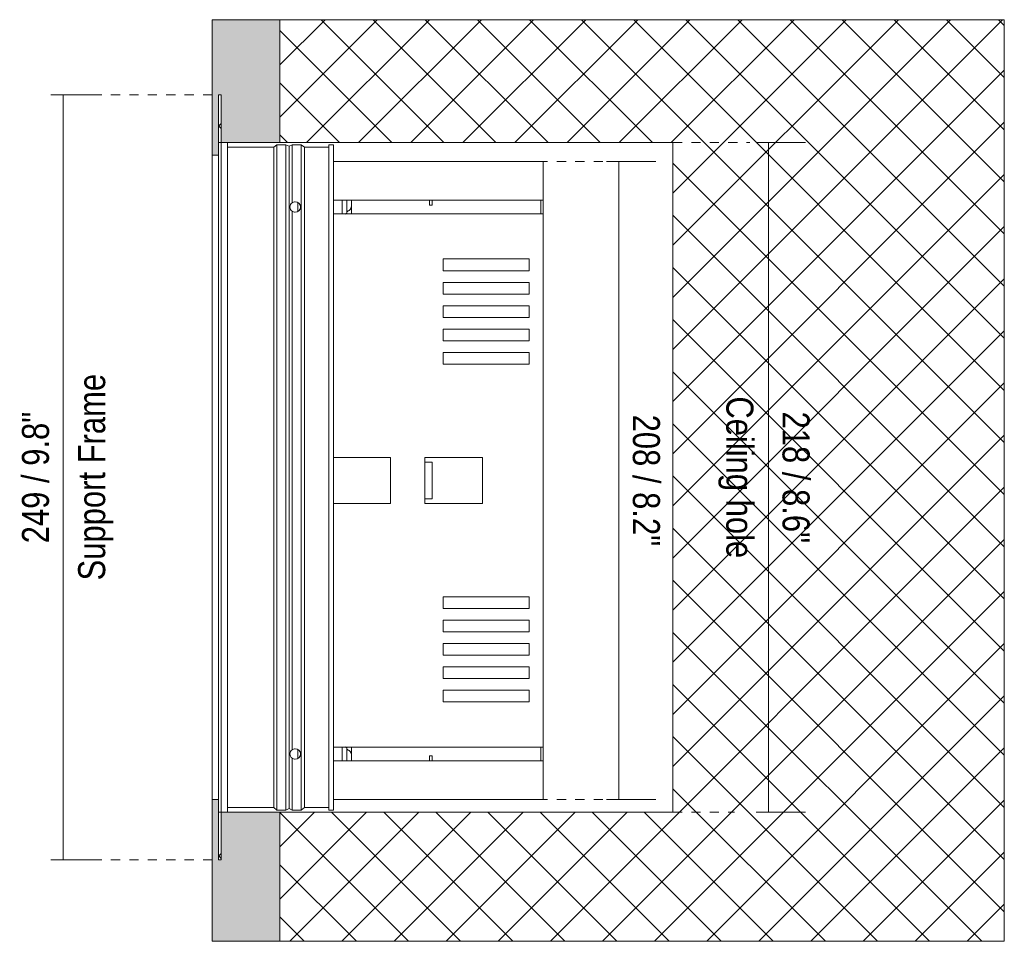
# Model space of a CAD drawing. Header units: millimetres. Extents: x -6708 to -4747, y -1232 to 6729.
# Tile 11 of 11: x -6328 to -6008, y 6429 to 6729. Entities that reach past the tile are written whole.
import ezdxf

# ---------------------------------------------------------------- set-up
doc = ezdxf.new("R2010")
doc.units = ezdxf.units.MM
doc.linetypes.add('Dash', pattern=[6, 3, -3])
doc.layers.add('A-ANNO-DIMS', color=7, linetype='Continuous', lineweight=9, true_color=0x5b5b5b)
for name, color, linetype, lineweight in [('A-ANNO-DIMS-4', 7, 'Continuous', 9), ('A-DETL-GENF', 7, 'Continuous', 9), ('E-LITE-EQPM', 7, 'Continuous', 20)]:
    doc.layers.add(name, color=color, linetype=linetype, lineweight=lineweight)
doc.styles.add('Arial Narrow', font='ARIALN.TTF', dxfattribs={"height": 8.8})
doc.dimstyles.new('FARO_-_2_2mm_Arial_Narrow_mm_Inch_Left', dxfattribs={"dimscale": 304.8, "dimtxt": 9.006193, "dimasz": 0, "dimexe": 0.03937, "dimexo": 0.0625, "dimgap": 0.006562, "dimtad": 1, "dimdec": 0, "dimzin": 0, "dimdsep": 46, "dimtxsty": 'Arial Narrow', "dimblk1": 'NONE', "dimblk2": 'NONE', "dimsah": 1, "dimcen": 0.09, "dimadec": 0, "dimazin": 0, "dimtfac": 1, "dimtdec": 4, "dimtix": 1, "dimtmove": 0, "dimatfit": 3, "dimfxl": 0.013123, "dimfxlon": 1, "dimtvp": 1, "dimtolj": 1, "dimtzin": 0, "dimarcsym": 2})
doc.dimstyles.new('FARO_-_2_2mm_Arial_Narrow_mm_Inch_Right', dxfattribs={"dimscale": 304.8, "dimtxt": 9.006193, "dimasz": 0, "dimexe": 0.03937, "dimexo": 0.0625, "dimgap": 0.006562, "dimtad": 1, "dimdec": 0, "dimzin": 0, "dimdsep": 46, "dimtxsty": 'Arial Narrow', "dimblk1": 'NONE', "dimblk2": 'NONE', "dimsah": 1, "dimcen": 0.09, "dimadec": 0, "dimazin": 0, "dimtfac": 1, "dimtdec": 4, "dimtix": 1, "dimtmove": 0, "dimatfit": 3, "dimfxl": 0.013123, "dimfxlon": 1, "dimtvp": 1, "dimtolj": 1, "dimtzin": 0, "dimarcsym": 2})

# ---------------------------------------------------------------- blocks, each defined once
blk = doc.blocks.new('NANO COLIN-2 WF - 033008303 MINI-COLIN-1 Grey downlight LED 12_18W 2700K 20_ 1565_2100 lm-657472-Planta_PDF')
at = {"layer": 'E-LITE-EQPM'}
for p, q in [((-3266.01, 6689.5), (-3266.01, 6471.5)), ((-3263.96, 6689.5), (-3263.96, 6471.5)), ((-3248.96, 6688), (-3263.96, 6688)), ((-3263.96, 6688), (-3248.96, 6688)), ((-3247.96, 6688.8), (-3248.96, 6688)), ((-3248.96, 6688), (-3247.96, 6688.8)), ((-3248.96, 6688), (-3248.96, 6473)), ((-3244.96, 6688.8), (-3247.96, 6688.8)), ((-3247.96, 6688.8), (-3247.96, 6472.2)), ((-3247.96, 6688.8), (-3244.96, 6688.8)), ((-3243.96, 6688.3), (-3244.96, 6688.8)), ((-3244.96, 6688.8), (-3244.96, 6472.2)), ((-3244.96, 6688.8), (-3243.96, 6688.3)), ((-3242.96, 6688.8), (-3243.96, 6688.3)), ((-3243.96, 6688.3), (-3242.96, 6688.8)), ((-3243.96, 6688.3), (-3243.96, 6472.7)), ((-3239.96, 6688.8), (-3242.96, 6688.8)), ((-3242.96, 6688.8), (-3242.96, 6669.89)), ((-3242.96, 6688.8), (-3239.96, 6688.8)), ((-3238.96, 6688), (-3239.96, 6688.8)), ((-3239.96, 6688.8), (-3239.96, 6472.2)), ((-3239.96, 6688.8), (-3238.96, 6688)), ((-3230.96, 6688), (-3238.96, 6688)), ((-3238.96, 6688), (-3238.96, 6473)), ((-3238.96, 6688), (-3230.96, 6688)), ((-3229.46, 6688.8), (-3230.96, 6688.8)), ((-3230.96, 6688.8), (-3230.96, 6472.2)), ((-3230.96, 6688.8), (-3229.46, 6688.8)), ((-3229.46, 6688.8), (-3229.46, 6472.2)), ((-3268.96, 6685.35), (-3268.96, 6475.64)), ((-3266.91, 6685.35), (-3266.91, 6475.64)), ((-3229.46, 6683.3), (-3162.26, 6683.3)), ((-3162.26, 6683.3), (-3161.16, 6683.3)), ((-3161.16, 6475.7), (-3161.16, 6683.3)), ((-3241.12, 6670.03), (-3241.12, 6667.08)), ((-3229.46, 6670.76), (-3162.26, 6670.76)), ((-3226.67, 6666.26), (-3226.67, 6670.76)), ((-3225.17, 6670.83), (-3225.17, 6666.97)), ((-3223.67, 6668.62), (-3223.67, 6670.77)), ((-3223.67, 6666.26), (-3223.67, 6668.62)), ((-3198.19, 6670.75), (-3198.19, 6669.1)), ((-3198.19, 6669.1), (-3197.39, 6669.1)), ((-3197.39, 6669.1), (-3197.39, 6670.75)), ((-3162.26, 6670.76), (-3161.2, 6670.76)), ((-3161.96, 6666.26), (-3161.96, 6670.76)), ((-3161.2, 6670.76), (-3161.2, 6666.26)), ((-3242.96, 6667.15), (-3242.96, 6491.85)), ((-3162.26, 6666.26), (-3229.46, 6666.26)), ((-3225.17, 6666.47), (-3225.51, 6666.28)), ((-3225.17, 6666.97), (-3225.17, 6666.47)), ((-3161.2, 6666.26), (-3162.26, 6666.26)), ((-3193.76, 6647.8), (-3193.76, 6651.6)), ((-3193.76, 6651.6), (-3165.76, 6651.6)), ((-3165.76, 6651.6), (-3165.76, 6647.8)), ((-3165.76, 6647.8), (-3193.76, 6647.8)), ((-3193.76, 6640.2), (-3193.76, 6644)), ((-3193.76, 6644), (-3165.76, 6644)), ((-3165.76, 6644), (-3165.76, 6640.2)), ((-3165.76, 6640.2), (-3193.76, 6640.2)), ((-3193.76, 6632.6), (-3193.76, 6636.4)), ((-3193.76, 6636.4), (-3165.76, 6636.4)), ((-3165.76, 6636.4), (-3165.76, 6632.6)), ((-3165.76, 6632.6), (-3193.76, 6632.6)), ((-3193.76, 6625), (-3193.76, 6628.8)), ((-3193.76, 6628.8), (-3165.76, 6628.8)), ((-3165.76, 6628.8), (-3165.76, 6625)), ((-3165.76, 6625), (-3193.76, 6625)), ((-3193.76, 6617.4), (-3193.76, 6621.2)), ((-3193.76, 6621.2), (-3165.76, 6621.2)), ((-3165.76, 6621.2), (-3165.76, 6617.4)), ((-3165.76, 6617.4), (-3193.76, 6617.4)), ((-3229.46, 6587), (-3210.96, 6587)), ((-3210.96, 6587), (-3210.96, 6572)), ((-3199.7, 6572), (-3199.7, 6587)), ((-3199.7, 6587), (-3180.96, 6587)), ((-3199.7, 6585.5), (-3197.39, 6585.5)), ((-3199.7, 6585.5), (-3199.7, 6573.5)), ((-3197.39, 6585.5), (-3197.39, 6573.5)), ((-3180.96, 6587), (-3180.96, 6572)), ((-3197.39, 6573.5), (-3199.7, 6573.5)), ((-3210.96, 6572), (-3229.46, 6572)), ((-3180.96, 6572), (-3199.7, 6572)), ((-3193.76, 6537.8), (-3193.76, 6541.6)), ((-3193.76, 6541.6), (-3165.76, 6541.6)), ((-3165.76, 6541.6), (-3165.76, 6537.8)), ((-3165.76, 6537.8), (-3193.76, 6537.8)), ((-3193.76, 6530.2), (-3193.76, 6534)), ((-3193.76, 6534), (-3165.76, 6534)), ((-3165.76, 6534), (-3165.76, 6530.2)), ((-3165.76, 6530.2), (-3193.76, 6530.2)), ((-3193.76, 6522.6), (-3193.76, 6526.4)), ((-3193.76, 6526.4), (-3165.76, 6526.4)), ((-3165.76, 6526.4), (-3165.76, 6522.6)), ((-3165.76, 6522.6), (-3193.76, 6522.6)), ((-3193.76, 6515), (-3193.76, 6518.8)), ((-3193.76, 6518.8), (-3165.76, 6518.8)), ((-3165.76, 6518.8), (-3165.76, 6515)), ((-3165.76, 6515), (-3193.76, 6515)), ((-3193.76, 6507.4), (-3193.76, 6511.2)), ((-3193.76, 6511.2), (-3165.76, 6511.2)), ((-3165.76, 6511.2), (-3165.76, 6507.4)), ((-3165.76, 6507.4), (-3193.76, 6507.4)), ((-3229.46, 6492.73), (-3162.26, 6492.73)), ((-3226.67, 6488.23), (-3226.67, 6492.73)), ((-3225.51, 6492.71), (-3225.17, 6492.52)), ((-3225.17, 6492.52), (-3225.17, 6492.02)), ((-3223.67, 6490.37), (-3223.67, 6492.73)), ((-3162.26, 6492.73), (-3161.2, 6492.73)), ((-3161.96, 6488.23), (-3161.96, 6492.73)), ((-3161.2, 6492.73), (-3161.2, 6488.23)), ((-3242.96, 6489.1), (-3242.96, 6472.2)), ((-3241.12, 6491.92), (-3241.12, 6488.96)), ((-3225.17, 6492.02), (-3225.17, 6488.16)), ((-3223.67, 6488.23), (-3223.67, 6490.37)), ((-3197.39, 6489.9), (-3198.19, 6489.9)), ((-3198.19, 6489.9), (-3198.19, 6488.24)), ((-3197.39, 6488.24), (-3197.39, 6489.9)), ((-3162.26, 6488.23), (-3229.46, 6488.23)), ((-3161.2, 6488.23), (-3162.26, 6488.23)), ((-3162.26, 6475.7), (-3229.46, 6475.7)), ((-3161.16, 6475.7), (-3162.26, 6475.7)), ((-3263.96, 6473), (-3248.96, 6473)), ((-3248.96, 6473), (-3263.96, 6473)), ((-3248.96, 6473), (-3247.96, 6472.2)), ((-3247.96, 6472.2), (-3248.96, 6473)), ((-3247.96, 6472.2), (-3244.96, 6472.2)), ((-3244.96, 6472.2), (-3247.96, 6472.2)), ((-3244.96, 6472.2), (-3243.96, 6472.7)), ((-3243.96, 6472.7), (-3244.96, 6472.2)), ((-3243.96, 6472.7), (-3242.96, 6472.2)), ((-3242.96, 6472.2), (-3243.96, 6472.7)), ((-3242.96, 6472.2), (-3239.96, 6472.2)), ((-3239.96, 6472.2), (-3242.96, 6472.2)), ((-3239.96, 6472.2), (-3238.96, 6473)), ((-3238.96, 6473), (-3239.96, 6472.2)), ((-3238.96, 6473), (-3230.96, 6473)), ((-3230.96, 6473), (-3238.96, 6473)), ((-3230.96, 6472.2), (-3229.46, 6472.2)), ((-3229.46, 6472.2), (-3230.96, 6472.2))]:
    blk.add_line(p, q, dxfattribs=at)
at = {"layer": 'E-LITE-EQPM', "flags": 128}
for points in [[(-3242.96, 6667.15), (-3243.25, 6667.42), (-3243.47, 6667.75), (-3243.61, 6668.12), (-3243.65, 6668.52), (-3243.61, 6668.91), (-3243.47, 6669.29), (-3243.25, 6669.62), (-3242.96, 6669.89)], [(-3242.96, 6489.1), (-3243.25, 6489.37), (-3243.47, 6489.71), (-3243.61, 6490.08), (-3243.65, 6490.47), (-3243.61, 6490.87), (-3243.47, 6491.24), (-3243.25, 6491.57), (-3242.96, 6491.85)]]:
    blk.add_lwpolyline(points, dxfattribs=at)
at = {"layer": 'E-LITE-EQPM'}
for centre, start, end in [((-3241.95, 6668.52), 90, 126.2467), ((-3241.95, 6668.52), 270, 90), ((-3241.95, 6668.52), 233.7533, 270), ((-3241.95, 6490.47), 90, 126.2467), ((-3241.95, 6490.47), 233.7533, 270), ((-3241.95, 6490.47), 270, 90)]:
    blk.add_arc(centre, 1.7, start, end, dxfattribs=at)
for centre, start_param, end_param in [((-3196.1, 6574.95), 0.371186, 0.374214), ((-3196.1, 6584.04), 2.767379, 2.770407)]:
    blk.add_ellipse(centre, major_axis=(0, 98.86), ratio=0.804583, start_param=start_param, end_param=end_param, dxfattribs=at)
for points in [[(-3224.95, 6667.08), (-3224.74, 6667.18), (-3224.46, 6667.35), (-3224.17, 6667.6), (-3223.99, 6667.8), (-3223.85, 6668), (-3223.71, 6668.28), (-3223.67, 6668.49), (-3223.67, 6668.62)], [(-3223.67, 6490.37), (-3223.67, 6490.51), (-3223.71, 6490.71), (-3223.85, 6490.99), (-3223.99, 6491.19), (-3224.17, 6491.39), (-3224.46, 6491.64), (-3224.74, 6491.81), (-3224.95, 6491.91)]]:
    blk.add_open_spline(points, degree=3, knots=[-1, -1, -1, -1, -0.75, -0.625, -0.5, -0.375, -0.25, 0, 0, 0, 0], dxfattribs=at)
for points in [[(-3225.58, 6666.24), (-3225.5, 6666.29), (-3225.35, 6666.37), (-3225.2, 6666.45), (-3225.17, 6666.47), (-3225.17, 6666.47)], [(-3225.17, 6492.52), (-3225.17, 6492.52), (-3225.2, 6492.54), (-3225.35, 6492.62), (-3225.5, 6492.7), (-3225.58, 6492.75)]]:
    blk.add_open_spline(points, degree=3, dxfattribs=at)
blk = doc.blocks.new('DIMBLOCK5-Planta_PDF')
at = {"layer": 'A-ANNO-DIMS-4', "color": 251, "true_color": 0x5b5b5b, "transparency": 16777216}
for p, q in [((-6314.22, 6705), (-6318.22, 6705)), ((-6314.47, 6705), (-6302.22, 6705)), ((-6314.22, 6705), (-6314.22, 6456)), ((-6314.22, 6456), (-6318.22, 6456)), ((-6314.47, 6456), (-6302.22, 6456))]:
    blk.add_line(p, q, dxfattribs=at)
at = {"layer": 'A-ANNO-DIMS-4', "color": 0, "transparency": 16777216, "char_height": 8.8, "attachment_point": 1, "rotation": 90, "line_spacing_factor": 0.974696, "style": 'Arial Narrow'}
for s, insert, width in [('Support Frame', (-6309.29, 6546.97), 80.4553), ('249 / 9.8"', (-6327.59, 6559.05), 51.464)]:
    blk.add_mtext(s, dxfattribs=dict(at, insert=insert, width=width))
blk = doc.blocks.new('_None')
blk = doc.blocks.new('DIMBLOCK6-Planta_PDF')
at = {"layer": 'A-ANNO-DIMS-4', "color": 251, "true_color": 0x5b5b5b, "transparency": 16777216}
for p, q in [((-6137.23, 6683.3), (-6121.23, 6683.3)), ((-6133.23, 6683.3), (-6137.23, 6683.3)), ((-6133.23, 6475.7), (-6133.23, 6683.3)), ((-6137.23, 6475.7), (-6121.23, 6475.7)), ((-6133.23, 6475.7), (-6137.23, 6475.7))]:
    blk.add_line(p, q, dxfattribs=at)
at = {"layer": 'A-ANNO-DIMS-4', "color": 0, "transparency": 16777216, "insert": (-6119.86, 6600.94), "char_height": 8.8, "width": 51.464, "attachment_point": 1, "rotation": 270, "line_spacing_factor": 0.974696, "style": 'Arial Narrow'}
blk.add_mtext('208 / 8.2"', dxfattribs=at)
blk = doc.blocks.new('DIMBLOCK7-Planta_PDF')
at = {"layer": 'A-ANNO-DIMS-4', "color": 251, "true_color": 0x5b5b5b, "transparency": 16777216}
for p, q in [((-6088.5, 6689.5), (-6072.5, 6689.5)), ((-6084.5, 6689.5), (-6088.5, 6689.5)), ((-6084.5, 6471.5), (-6084.5, 6689.5)), ((-6088.5, 6471.5), (-6072.5, 6471.5)), ((-6084.5, 6471.5), (-6088.5, 6471.5))]:
    blk.add_line(p, q, dxfattribs=at)
at = {"layer": 'A-ANNO-DIMS-4', "color": 0, "transparency": 16777216, "char_height": 8.8, "attachment_point": 1, "rotation": 270, "line_spacing_factor": 0.974696, "style": 'Arial Narrow'}
for s, insert, width in [('Ceiling hole', (-6089.42, 6606.87), 63.3007), ('218 / 8.6"', (-6071.13, 6601.94), 51.464)]:
    blk.add_mtext(s, dxfattribs=dict(at, insert=insert, width=width))

msp = doc.modelspace()

# ---------------------------------------------------------------- hatches: boundary and pattern name
at = {"layer": 'A-DETL-GENF', "true_color": 0xf0f0f0}
h = msp.add_hatch(color=7, dxfattribs=at)
h.paths.add_polyline_path([(-6265.62, 6429.5), (-6243.62, 6429.5), (-6243.62, 6471.5), (-6262.67, 6471.5), (-6262.67, 6456), (-6263.57, 6456), (-6263.57, 6475.64), (-6265.62, 6475.64), (-6265.62, 6441.79)])
h.paths.add_polyline_path([(-6263.57, 6685.35), (-6263.57, 6705), (-6262.67, 6705), (-6262.67, 6689.5), (-6243.62, 6689.5), (-6243.62, 6729.5), (-6265.62, 6729.5), (-6265.62, 6685.35)])
at = {"layer": 'A-DETL-GENF', "true_color": 0xaaaaaa}
h = msp.add_hatch(dxfattribs=at)
h.set_pattern_fill('FP_1', color=253, style=0, pattern_type=2)
h.set_pattern_definition([(45, (-2996.656, 0), (-8.485281, 8.485281), []), (135, (-2996.656, 0), (-8.485281, -8.485281), [])])
h.paths.add_polyline_path([(-6243.62, 6429.5), (-6007.72, 6429.5), (-6007.72, 6729.5), (-6243.62, 6729.5), (-6243.62, 6689.5), (-6115.62, 6689.5), (-6115.62, 6471.5), (-6243.62, 6471.5), (-6243.62, 6435.66)])
h.paths.add_polyline_path([(-6262.67, 6456), (-6262.67, 6471.5), (-6263.57, 6471.5), (-6263.57, 6456), (-6263.05, 6456)])
h.paths.add_polyline_path([(-6262.67, 6689.5), (-6262.67, 6705), (-6263.57, 6705), (-6263.57, 6689.5), (-6263.05, 6689.5)])

# ---------------------------------------------------------------- linework, layer by layer
at = {"layer": 'A-ANNO-DIMS', "color": 9, "true_color": 0xc8c8c8}
for p, q in [((-6007.72, 6729.5), (-6243.62, 6729.5)), ((-6007.72, 6429.5), (-6007.72, 6729.5)), ((-6243.62, 6429.5), (-6007.72, 6429.5))]:
    msp.add_line(p, q, dxfattribs=at)
at = {"layer": 'A-ANNO-DIMS', "color": 254, "linetype": 'Dash', "true_color": 0xd2d2d2}
for p, q in [((-6265.62, 6705), (-6314.8, 6705)), ((-6115.62, 6689.5), (-6090.62, 6689.5)), ((-6159.42, 6683.3), (-6134.42, 6683.3)), ((-6159.42, 6475.7), (-6134.42, 6475.7)), ((-6115.62, 6471.5), (-6095.62, 6471.5)), ((-6265.62, 6456), (-6314.8, 6456))]:
    msp.add_line(p, q, dxfattribs=at)
at = {"layer": 'E-LITE-EQPM'}
for p, q in [((-6265.62, 6729.5), (-6265.62, 6685.35)), ((-6243.62, 6729.5), (-6265.62, 6729.5)), ((-6243.62, 6689.5), (-6243.62, 6729.5)), ((-6263.57, 6685.35), (-6263.57, 6705)), ((-6263.57, 6705), (-6262.67, 6705)), ((-6262.67, 6705), (-6262.67, 6689.5)), ((-6262.67, 6689.5), (-6243.62, 6689.5)), ((-6265.62, 6685.35), (-6263.57, 6685.35)), ((-6263.57, 6475.64), (-6265.62, 6475.64)), ((-6265.62, 6475.64), (-6265.62, 6429.5)), ((-6263.57, 6456), (-6263.57, 6475.64)), ((-6243.62, 6471.5), (-6262.67, 6471.5)), ((-6262.67, 6471.5), (-6262.67, 6456)), ((-6243.62, 6429.5), (-6243.62, 6471.5)), ((-6262.67, 6456), (-6263.57, 6456)), ((-6265.62, 6429.5), (-6243.62, 6429.5))]:
    msp.add_line(p, q, dxfattribs=at)
at = {"layer": 'E-LITE-EQPM', "color": 253, "true_color": 0xaaaaaa}
for p, q in [((-6263.57, 6689.5), (-6262.67, 6689.5)), ((-6243.62, 6689.5), (-6115.62, 6689.5)), ((-6115.62, 6689.5), (-6115.62, 6471.5)), ((-6262.67, 6471.5), (-6263.57, 6471.5)), ((-6115.62, 6471.5), (-6243.62, 6471.5))]:
    msp.add_line(p, q, dxfattribs=at)

# ---------------------------------------------------------------- block references
at = {"layer": 'E-LITE-EQPM'}
msp.add_blockref('NANO COLIN-2 WF - 033008303 MINI-COLIN-1 Grey downlight LED 12_18W 2700K 20_ 1565_2100 lm-657472-Planta_PDF', (-2996.66, 0), dxfattribs=at)

# ---------------------------------------------------------------- dimensions: what is measured, and where the dimension line sits
at = {"layer": 'A-ANNO-DIMS'}
for base, p1, p2, text, dimstyle, override, picture, middle in [((-6314.22, 6456), (-6318.22, 6705), (-6318.22, 6456), '<>\\XSupport Frame', 'FARO_-_2_2mm_Arial_Narrow_mm_Inch_Left', {"dimpost": '<>', "dimfxl": 249}, 'DIMBLOCK5-Planta_PDF', (-6314.22, 6580.5)), ((-6084.5, 6689.5), (-6088.5, 6471.5), (-6088.5, 6689.5), '<>\\XCeiling hole', 'FARO_-_2_2mm_Arial_Narrow_mm_Inch_Right', {"dimtad": 4, "dimpost": '<>', "dimfxl": 218}, 'DIMBLOCK7-Planta_PDF', (-6084.5, 6580.5))]:
    dim = msp.add_linear_dim(base=base, p1=p1, p2=p2, angle=90, text=text, dimstyle=dimstyle, override=override, dxfattribs=at)
    dim.commit()
    dim.dimension.update_dxf_attribs({"geometry": picture, "text_midpoint": middle})
dim = msp.add_linear_dim(base=(-6133.23, 6683.3), p1=(-6137.23, 6475.7), p2=(-6137.23, 6683.3), angle=90, dimstyle='FARO_-_2_2mm_Arial_Narrow_mm_Inch_Right', override={"dimtad": 4, "dimpost": '<>', "dimfxl": 207.6}, dxfattribs=at)
dim.commit()
dim.dimension.update_dxf_attribs({"geometry": 'DIMBLOCK6-Planta_PDF', "text_midpoint": (-6125.54, 6579.5)})

doc.saveas('drawing.dxf')
